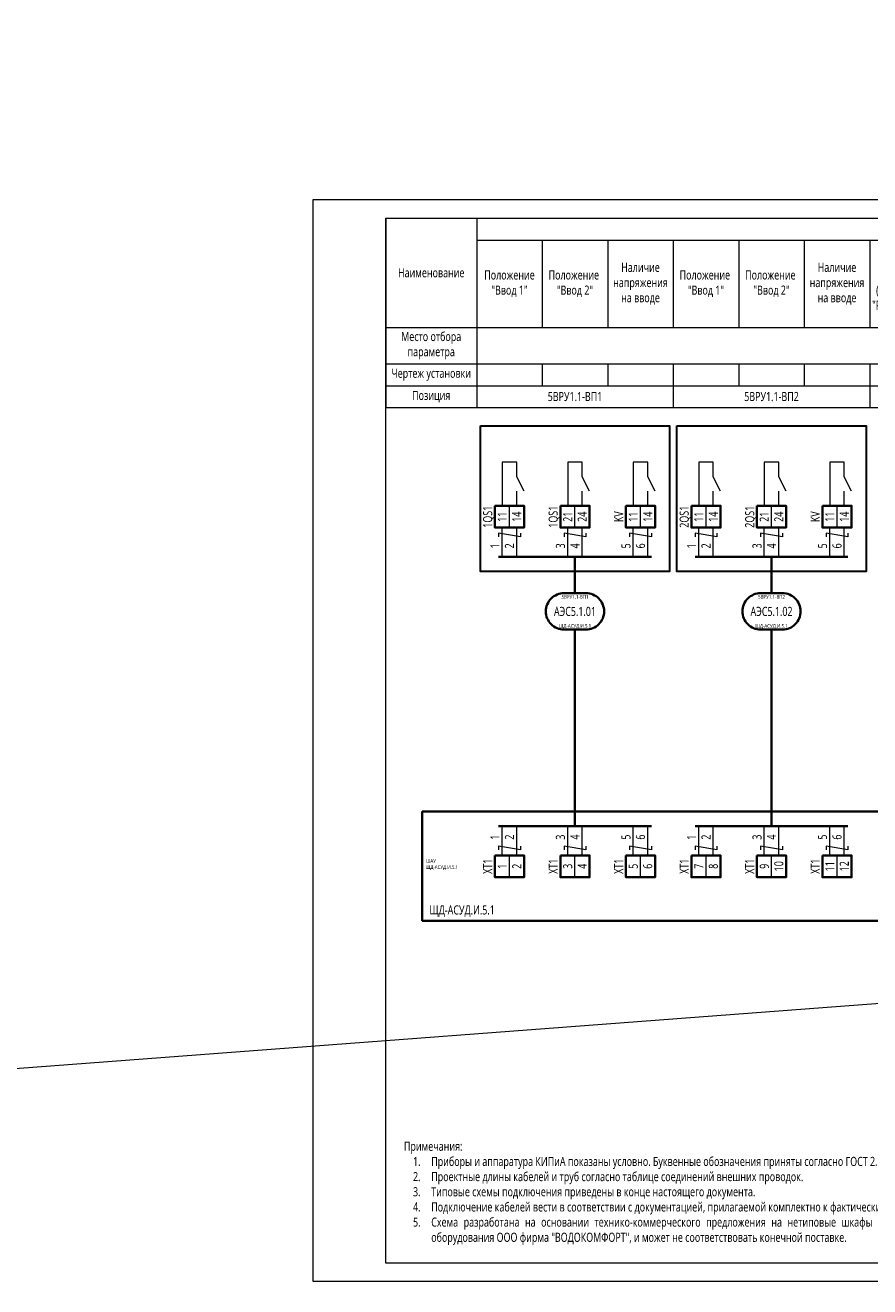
# Model space of a CAD drawing. Header units: millimetres. Extents: x -1173 to 6733, y -4591 to 345.
# Tile 59 of 93: x -79 to 153, y -2 to 345. Entities that reach past the tile are written whole.
import ezdxf
from ezdxf.enums import TextEntityAlignment as Align

# ---------------------------------------------------------------- set-up
doc = ezdxf.new("R2010")
doc.units = ezdxf.units.MM
doc.set_wipeout_variables(frame=1)
doc.layers.get('0').update_dxf_attribs({"lineweight": 15})
for name, color, linetype, lineweight in [('AK_Drawing', 7, 'Continuous', 35), ('AK_Drawing_Thin', 7, 'Continuous', 15), ('AK_Equipment', 7, 'Continuous', 35), ('AK_Multy_Wire', 7, 'Continuous', 35), ('AK_Table', 7, 'Continuous', 35), ('AK_Wire', 7, 'Continuous', 15), ('AK_Wire_Number', 7, 'Continuous', 15)]:
    doc.layers.add(name, color=color, linetype=linetype, lineweight=lineweight)
doc.layers.add('UNPLOTTED', color=2, linetype='Continuous', lineweight=15, plot=False)
doc.styles.get("Standard").update_dxf_attribs({"font": 'arial.ttf'})
doc.styles.add('Trebuchet MS', font='trebuc.ttf', dxfattribs={"width": 0.75})

# ---------------------------------------------------------------- blocks, each defined once
blk = doc.blocks.new('*U8')
at = {"insert": (-100, -12.42), "char_height": 2.5, "width": 200, "attachment_point": 7, "style": 'Trebuchet MS'}
blk.add_mtext('\\pxqj;Примечания:\\P\\pi-2,l3,t3;1.^IПриборы и аппаратура КИПиА показаны условно. Буквенные обозначения приняты согласно ГОСТ 2.710-81, ГОСТ 21.208-2013.\\P2.^IПроектные длины кабелей и труб согласно таблице соединений внешних проводок.\\P3.^IТиповые схемы подключения приведены в конце настоящего документа.\\P4.^IПодключение кабелей вести в соответствии с документацией, прилагаемой комплектно к фактически смонтированному оборудованию.\\P5.^IСхема разработана на основании технико-коммерческого предложения на нетиповые шкафы управления МЕГАТРОН, предоставленной поставщиком оборудования ООО фирма "ВОДОКОМФОРТ", и может не соответствовать конечной поставке.', dxfattribs=at)
blk = doc.blocks.new('*U9')
at = {"layer": 'AK_Drawing', "color": 0, "linetype": 'ByBlock', "lineweight": -2, "transparency": 16777216}
blk.add_blockref('*U8', (0, 0), dxfattribs=at)
blk = doc.blocks.new('*U1')
at = {"layer": 'UNPLOTTED'}
blk.add_line((0, 90), (-185, 90), dxfattribs=at)
for points in [[(0, 0), (-395, 0), (-395, 287), (0, 287)], [(-185, 55), (0, 55), (0, 0), (-185, 0)]]:
    blk.add_lwpolyline(points, close=True, dxfattribs=at)
blk = doc.blocks.new('*U70')
for p, q in [((0, 0), (0, -30)), ((372, 0), (0, 0)), ((0, -30), (372, -30))]:
    blk.add_line(p, q)
at = {"style": 'Trebuchet MS', "width": 0.75}
for tag, flags, p in [('NAME', 9, (-1, 0)), ('TYPE', 9, (-1, -3)), ('ASSYCODE', 9, (-1, -6)), ('MFG', 9, (-1, -9)), ('MESUREMENT_UNITS', 9, (-1, -13.44)), ('WEIGHT', 9, (-1, -18)), ('COUNT', 9, (-1, -16.98)), ('SORTING_SECTION', 9, (-1, -22.98)), ('XREF', 1, (-1, -24))]:
    blk.add_attdef(tag, text='', height=2, dxfattribs=dict(at, flags=flags)).set_placement(p, align=Align.RIGHT)
at = {"lineweight": 30, "width": 0.75, "flags": 104}
blk.add_attdef('CATDESC', text='', height=2.5, dxfattribs=at).set_placement((370, -25), align=Align.MIDDLE_RIGHT)
at = {"style": 'Trebuchet MS', "width": 0.75}
blk.add_attdef('TAG1', text='', height=2.5, dxfattribs=at).set_placement((2, -27), align=Align.MIDDLE_LEFT)
at = {"layer": 'UNPLOTTED', "style": 'Trebuchet MS', "width": 0.75, "flags": 8}
for tag, p in [('DESC1', (1, -3)), ('DESC2', (1, -5)), ('DESC3', (1, -7)), ('FAMILY', (1, -13.73)), ('SYSTEM_NAME', (1, -17.99)), ('POSITION_N', (1, -15.99))]:
    blk.add_attdef(tag, p, '', height=1, dxfattribs=at)
blk = doc.blocks.new('*T28')
at = {"layer": 'AK_Table', "color": 0, "linetype": 'ByBlock', "lineweight": -2, "transparency": 16777216}
for p, q in [((0, 0), (385, 0)), ((0, 0), (0, -52)), ((25, 0), (25, -52)), ((385, 0), (385, -52)), ((25, -6), (385, -6)), ((43, -6), (43, -30)), ((61, -6), (61, -30)), ((79, -6), (79, -30)), ((97, -6), (97, -30)), ((115, -6), (115, -30)), ((133, -6), (133, -30)), ((151, -6), (151, -30)), ((169, -6), (169, -30)), ((187, -6), (187, -30)), ((205, -6), (205, -30)), ((223, -6), (223, -30)), ((241, -6), (241, -30)), ((259, -6), (259, -30)), ((277, -6), (277, -30)), ((295, -6), (295, -30)), ((313, -6), (313, -30)), ((331, -6), (331, -30)), ((349, -6), (349, -52)), ((367, -6), (367, -52)), ((0, -30), (385, -30)), ((0, -40), (385, -40)), ((43, -40), (43, -46)), ((61, -40), (61, -46)), ((79, -40), (79, -52)), ((97, -40), (97, -46)), ((115, -40), (115, -46)), ((133, -40), (133, -52)), ((151, -40), (151, -46)), ((169, -40), (169, -46)), ((187, -40), (187, -46)), ((205, -40), (205, -46)), ((223, -40), (223, -46)), ((241, -40), (241, -46)), ((259, -40), (259, -46)), ((277, -40), (277, -52)), ((295, -40), (295, -46)), ((313, -40), (313, -52)), ((331, -40), (331, -46)), ((0, -46), (385, -46)), ((0, -52), (385, -52))]:
    blk.add_line(p, q, dxfattribs=at)
at = {"layer": 'AK_Table', "color": 0, "transparency": 16777216, "char_height": 2.5, "attachment_point": 5, "style": 'Trebuchet MS'}
for s, insert, width in [('Контроль включения', (205, -3), 359), ('Рабочее освещение (вестибюль) "Режим дист."', (142, -18), 17), ('Рабочее освещение (вестибюль) "Включено"', (160, -18), 17), ('Рабочее освещение (вестибюль) "Режим дист."', (178, -18), 17), ('Рабочее освещение (вестибюль) "Включено"', (196, -18), 17), ('ЩФО (фасадное освещение) "Режим дист."', (214, -18), 17), ('ЩФО (фасадное освещение) "Включено"', (232, -18), 17), ('ЩУЭО1 (обогрев водостоков) "Режим дист."', (250, -18), 17), ('ЩУЭО1 (обогрев водостоков) "Включено"', (268, -18), 17), ('Наименование', (12.5, -15), 24), ('Наличие напряжения на вводе', (70, -18), 17), ('Наличие напряжения на вводе', (124, -18), 17), ('Положение "Ввод 1"', (34, -18), 17), ('Положение  "Ввод 2"', (52, -18), 17), ('Положение  "Ввод 1"', (88, -18), 17), ('Положение  "Ввод 2"', (106, -18), 17), ('Положение "Ввод 1"', (286, -18), 17), ('Положение  "Ввод 2"', (304, -18), 17), ('Положение "Ввод 1"', (322, -18), 17), ('Положение  "Ввод 2"', (340, -18), 17), ('Резерв', (358, -18), 17), ('Резерв', (376, -18), 17), ('Место отбора параметра', (12.5, -35), 23), ('{\\C256;пом. B01.0.5}', (187, -35), 323), ('Чертеж установки', (12.5, -43), 23), ('Позиция', (12.5, -49), 23), ('5ВРУ1.1-ВП1', (52, -49), 53), ('5ВРУ1.1-ВП2', (106, -49), 53), ('5ВРУ1.1-РП3', (205, -49), 143), ('5ВРУ1.1-РП4.АВР', (295, -49), 35), ('5ВРУ1.1-РП5.АВР', (331, -49), 35)]:
    blk.add_mtext(s, dxfattribs=dict(at, insert=insert, width=width))
blk = doc.blocks.new('*U217')
blk.add_wipeout([(0, 0), (0, -6), (8, -6), (8, 0)])
blk.add_lwpolyline([(0, 0), (8, 0), (8, -6), (0, -6)], close=True)
at = {"lineweight": -2}
blk.add_lwpolyline([(4, 0), (8, 0), (8, -6), (4, -6)], close=True, dxfattribs=at)
at = {"style": 'Trebuchet MS', "width": 0.75, "flags": 12}
for tag, p in [('TERM01', (2, -3)), ('TERM02', (6, -3))]:
    blk.add_attdef(tag, text='', height=2.5, rotation=90, dxfattribs=at).set_placement(p, align=Align.MIDDLE_CENTER)
at = {"style": 'Trebuchet MS', "width": 0.75}
blk.add_attdef('TAG1', text='', height=2.5, rotation=90, dxfattribs=at).set_placement((-2, -3), align=Align.MIDDLE_CENTER)
at = {"style": 'Trebuchet MS', "width": 0.75, "flags": 12}
for tag, p in [('NOTE01', (2, -7)), ('NOTE02', (6, -7))]:
    blk.add_attdef(tag, text='', height=2.5, rotation=90, dxfattribs=at).set_placement(p, align=Align.MIDDLE_RIGHT)
blk = doc.blocks.new('*U12')
blk.add_lwpolyline([(-3, 5), (3, 5, -0.414214), (8, 0), (8, 0, -0.414214), (3, -5), (-3, -5, -0.414214), (-8, 0), (-8, 0, -0.414214)], format="xyb", close=True)
at = {"style": 'Trebuchet MS', "width": 0.75}
blk.add_attdef('CA_CIRCUIT_NUMBER', text='', height=2.5, dxfattribs=at).set_placement((0, 0), align=Align.MIDDLE_CENTER)
at = {"lineweight": 30, "width": 0.75, "flags": 1}
blk.add_attdef('CA_CABLE_TYPE', text='', height=2.5, rotation=90, dxfattribs=at).set_placement((0, -25), align=Align.BOTTOM_CENTER)
at = {"style": 'Trebuchet MS', "width": 0.75}
blk.add_attdef('LENGTH', text='', height=2.5, rotation=90, dxfattribs=at).set_placement((2, -24.82), align=Align.MIDDLE_CENTER)
at = {"layer": 'UNPLOTTED', "style": 'Trebuchet MS', "width": 0.75}
for tag, p in [('LOAD_NAME', (0, 4)), ('PANEL_NAME', (0, -4))]:
    blk.add_attdef(tag, text='', height=1, dxfattribs=at).set_placement(p, align=Align.MIDDLE_CENTER)
blk = doc.blocks.new('*U57')
at = {"layer": 'AK_Wire'}
for points in [[(-2, -4), (-2, 4)], [(2, -4), (2, 4)], [(3, 2.5), (3, 1.5), (-3, 2.5), (-3, 1.5)]]:
    blk.add_lwpolyline(points, dxfattribs=at)
blk = doc.blocks.new('*U58')
at = {"layer": 'AK_Drawing', "color": 0, "linetype": 'ByBlock', "lineweight": -2, "transparency": 16777216}
for p in [(0, 0), (18, 0), (36, 0)]:
    blk.add_blockref('*U57', p, dxfattribs=at)
blk = doc.blocks.new('Z')
at = {"layer": 'AK_Wire'}
blk.add_lwpolyline([(3, 0.5), (3, -0.5), (-3, 0.5), (-3, -0.5)], dxfattribs=at)
blk = doc.blocks.new('*U59')
at = {"layer": 'AK_Wire'}
for points in [[(-2, -4), (-2, 4)], [(2, -4), (2, 4)]]:
    blk.add_lwpolyline(points, dxfattribs=at)
blk.add_blockref('Z', (0, -2), dxfattribs=at)
blk = doc.blocks.new('*U60')
at = {"layer": 'AK_Drawing', "color": 0, "linetype": 'ByBlock', "lineweight": -2, "transparency": 16777216}
for p in [(0, 0), (18, 0), (36, 0)]:
    blk.add_blockref('*U59', p, dxfattribs=at)
blk = doc.blocks.new('*U30')
blk.add_line((4, 0), (4, 4))
blk.add_lwpolyline([(6, 4), (4, 8), (4, 12), (0, 12), (0, 0)])
blk = doc.blocks.new('*U61')
at = {"layer": 'AK_Drawing_Thin'}
blk.add_blockref('*U30', (-4, -6.5), dxfattribs=at)
blk = doc.blocks.new('*U62')
at = {"layer": 'AK_Drawing', "color": 0, "linetype": 'ByBlock', "lineweight": -2, "transparency": 16777216}
for p in [(0, 0), (18, 0), (36, 0)]:
    blk.add_blockref('*U61', p, dxfattribs=at)
blk = doc.blocks.new('*U84')
at = {"layer": 'AK_Wire'}
for points in [[(-2, -4), (-2, 4)], [(2, -4), (2, 4)], [(3, 2.5), (3, 1.5), (-3, 2.5), (-3, 1.5)]]:
    blk.add_lwpolyline(points, dxfattribs=at)
blk = doc.blocks.new('*U85')
at = {"layer": 'AK_Drawing', "color": 0, "linetype": 'ByBlock', "lineweight": -2, "transparency": 16777216}
for p in [(0, 0), (18, 0), (36, 0)]:
    blk.add_blockref('*U84', p, dxfattribs=at)
blk = doc.blocks.new('*U86')
at = {"layer": 'AK_Wire'}
for points in [[(-2, -4), (-2, 4)], [(2, -4), (2, 4)]]:
    blk.add_lwpolyline(points, dxfattribs=at)
blk.add_blockref('Z', (0, -2), dxfattribs=at)
blk = doc.blocks.new('*U87')
at = {"layer": 'AK_Drawing', "color": 0, "linetype": 'ByBlock', "lineweight": -2, "transparency": 16777216}
for p in [(0, 0), (18, 0), (36, 0)]:
    blk.add_blockref('*U86', p, dxfattribs=at)
blk = doc.blocks.new('*U88')
at = {"layer": 'AK_Drawing_Thin'}
blk.add_blockref('*U30', (-4, -6.5), dxfattribs=at)
blk = doc.blocks.new('*U89')
at = {"layer": 'AK_Drawing', "color": 0, "linetype": 'ByBlock', "lineweight": -2, "transparency": 16777216}
for p in [(0, 0), (18, 0), (36, 0)]:
    blk.add_blockref('*U88', p, dxfattribs=at)

msp = doc.modelspace()

# ---------------------------------------------------------------- linework, layer by layer
at = {"layer": 'AK_Drawing', "lineweight": 30}
for points in [[(46, 235), (98, 235), (98, 195), (46, 195)], [(100, 235), (152, 235), (152, 195), (100, 195)]]:
    msp.add_lwpolyline(points, close=True, dxfattribs=at)
at = {"layer": 'AK_Multy_Wire'}
for p, q in [((93, 199), (51, 199)), ((147, 199), (105, 199)), ((93, 125), (51, 125)), ((147, 125), (105, 125))]:
    msp.add_line(p, q, dxfattribs=at)
for points in [[(72, 199), (72, 189)], [(126, 199), (126, 189)], [(72, 179), (72, 125)], [(126, 179), (126, 125)]]:
    msp.add_lwpolyline(points, dxfattribs=at)
at = {"layer": 'UNPLOTTED', "linetype": 'Continuous'}
msp.add_lwpolyline([(0, 0), (420, 0), (420, 297), (0, 297)], close=True, dxfattribs=at)

# ---------------------------------------------------------------- block references
msp.add_blockref('*T28', (20, 292))
at = {"layer": 'AK_Drawing'}
msp.add_blockref('*U9', (125, 22.42), dxfattribs=at)
at = {"layer": 'AK_Equipment'}
ref = msp.add_blockref('*U70', (30, 129), dxfattribs=at)
ref.add_attrib('TAG1', 'ЩД-АСУД.И.5.1', dxfattribs={"layer": '0', "height": 2.5, "style": 'Trebuchet MS', "width": 0.75}).set_placement((32, 102), align=Align.MIDDLE_LEFT)
ref.add_attrib('FAMILY', 'ШАУ', (31, 114.99), dxfattribs={"layer": 'UNPLOTTED', "height": 1, "style": 'Trebuchet MS', "width": 0.75})
ref.add_attrib('POSITION_N', 'ЩД-АСУД.И.5.1', (31, 113.28), dxfattribs={"layer": 'UNPLOTTED', "height": 1, "style": 'Trebuchet MS', "width": 0.75})
at = {"layer": 'AK_Multy_Wire', "ltscale": 10}
for p, values in [((72, 184), {'CA_CIRCUIT_NUMBER': 'АЭС5.1.01', 'PANEL_NAME': 'ЩД-АСУД.И.5.1', 'LOAD_NAME': '5ВРУ1.1-ВП1'}), ((126, 184), {'CA_CIRCUIT_NUMBER': 'АЭС5.1.02', 'PANEL_NAME': 'ЩД-АСУД.И.5.1', 'LOAD_NAME': '5ВРУ1.1-ВП2'})]:
    msp.add_blockref('*U12', p, dxfattribs=at).add_auto_attribs(values)
at = {"layer": 'UNPLOTTED'}
msp.add_blockref('*U1', (415, 5), dxfattribs=at)

# ---------------------------------------------------------------- texts
at = {"layer": 'AK_Wire_Number', "style": 'Trebuchet MS', "width": 0.75}
for s, p in [('1', (52, 202)), ('2', (56, 202)), ('3', (70, 202)), ('4', (74, 202)), ('5', (88, 202)), ('6', (92, 202)), ('1', (106, 202)), ('2', (110, 202)), ('3', (124, 202)), ('4', (128, 202)), ('5', (142, 202)), ('6', (146, 202)), ('1', (52, 122)), ('2', (56, 122)), ('3', (70, 122)), ('4', (74, 122)), ('5', (88, 122)), ('6', (92, 122)), ('1', (106, 122)), ('2', (110, 122)), ('3', (124, 122)), ('4', (128, 122)), ('5', (142, 122)), ('6', (146, 122))]:
    msp.add_text(s, height=2.5, rotation=90, dxfattribs=at).set_placement(p, align=Align.BOTTOM_CENTER)

# ---------------------------------------------------------------- next in the draw order: block references
at = {"layer": 'AK_Equipment', "lineweight": 15}
ref = msp.add_blockref('*U217', (50, 213), dxfattribs=at)
ref.add_attrib('TAG1', '1QS1', dxfattribs={"layer": '0', "height": 2.5, "rotation": 90, "style": 'Trebuchet MS', "width": 0.75}).set_placement((48, 210), align=Align.MIDDLE_CENTER)
ref.add_attrib('TERM01', '11', dxfattribs={"layer": '0', "height": 2.5, "rotation": 90, "style": 'Trebuchet MS', "width": 0.75}).set_placement((52, 210), align=Align.MIDDLE_CENTER)
ref.add_attrib('TERM02', '14', dxfattribs={"layer": '0', "height": 2.5, "rotation": 90, "style": 'Trebuchet MS', "width": 0.75}).set_placement((56, 210), align=Align.MIDDLE_CENTER)
ref = msp.add_blockref('*U217', (68, 213), dxfattribs=at)
ref.add_attrib('TAG1', '1QS1', dxfattribs={"layer": '0', "height": 2.5, "rotation": 90, "style": 'Trebuchet MS', "width": 0.75}).set_placement((66, 210), align=Align.MIDDLE_CENTER)
ref.add_attrib('TERM01', '21', dxfattribs={"layer": '0', "height": 2.5, "rotation": 90, "style": 'Trebuchet MS', "width": 0.75}).set_placement((70, 210), align=Align.MIDDLE_CENTER)
ref.add_attrib('TERM02', '24', dxfattribs={"layer": '0', "height": 2.5, "rotation": 90, "style": 'Trebuchet MS', "width": 0.75}).set_placement((74, 210), align=Align.MIDDLE_CENTER)
ref = msp.add_blockref('*U217', (86, 213), dxfattribs=at)
ref.add_attrib('TAG1', 'KV', dxfattribs={"layer": '0', "height": 2.5, "rotation": 90, "style": 'Trebuchet MS', "width": 0.75}).set_placement((84, 210), align=Align.MIDDLE_CENTER)
ref.add_attrib('TERM01', '11', dxfattribs={"layer": '0', "height": 2.5, "rotation": 90, "style": 'Trebuchet MS', "width": 0.75}).set_placement((88, 210), align=Align.MIDDLE_CENTER)
ref.add_attrib('TERM02', '14', dxfattribs={"layer": '0', "height": 2.5, "rotation": 90, "style": 'Trebuchet MS', "width": 0.75}).set_placement((92, 210), align=Align.MIDDLE_CENTER)
ref = msp.add_blockref('*U217', (104, 213), dxfattribs=at)
ref.add_attrib('TAG1', '2QS1', dxfattribs={"layer": '0', "height": 2.5, "rotation": 90, "style": 'Trebuchet MS', "width": 0.75}).set_placement((102, 210), align=Align.MIDDLE_CENTER)
ref.add_attrib('TERM01', '11', dxfattribs={"layer": '0', "height": 2.5, "rotation": 90, "style": 'Trebuchet MS', "width": 0.75}).set_placement((106, 210), align=Align.MIDDLE_CENTER)
ref.add_attrib('TERM02', '14', dxfattribs={"layer": '0', "height": 2.5, "rotation": 90, "style": 'Trebuchet MS', "width": 0.75}).set_placement((110, 210), align=Align.MIDDLE_CENTER)
ref = msp.add_blockref('*U217', (122, 213), dxfattribs=at)
ref.add_attrib('TAG1', '2QS1', dxfattribs={"layer": '0', "height": 2.5, "rotation": 90, "style": 'Trebuchet MS', "width": 0.75}).set_placement((120, 210), align=Align.MIDDLE_CENTER)
ref.add_attrib('TERM01', '21', dxfattribs={"layer": '0', "height": 2.5, "rotation": 90, "style": 'Trebuchet MS', "width": 0.75}).set_placement((124, 210), align=Align.MIDDLE_CENTER)
ref.add_attrib('TERM02', '24', dxfattribs={"layer": '0', "height": 2.5, "rotation": 90, "style": 'Trebuchet MS', "width": 0.75}).set_placement((128, 210), align=Align.MIDDLE_CENTER)
ref = msp.add_blockref('*U217', (140, 213), dxfattribs=at)
ref.add_attrib('TAG1', 'KV', dxfattribs={"layer": '0', "height": 2.5, "rotation": 90, "style": 'Trebuchet MS', "width": 0.75}).set_placement((138, 210), align=Align.MIDDLE_CENTER)
ref.add_attrib('TERM01', '11', dxfattribs={"layer": '0', "height": 2.5, "rotation": 90, "style": 'Trebuchet MS', "width": 0.75}).set_placement((142, 210), align=Align.MIDDLE_CENTER)
ref.add_attrib('TERM02', '14', dxfattribs={"layer": '0', "height": 2.5, "rotation": 90, "style": 'Trebuchet MS', "width": 0.75}).set_placement((146, 210), align=Align.MIDDLE_CENTER)
ref = msp.add_blockref('*U217', (50, 117), dxfattribs=at)
ref.add_attrib('TAG1', 'XT1', dxfattribs={"layer": '0', "height": 2.5, "rotation": 90, "style": 'Trebuchet MS', "width": 0.75}).set_placement((48, 114), align=Align.MIDDLE_CENTER)
ref.add_attrib('TERM01', '1', dxfattribs={"layer": '0', "height": 2.5, "rotation": 90, "style": 'Trebuchet MS', "width": 0.75}).set_placement((52, 114), align=Align.MIDDLE_CENTER)
ref.add_attrib('TERM02', '2', dxfattribs={"layer": '0', "height": 2.5, "rotation": 90, "style": 'Trebuchet MS', "width": 0.75}).set_placement((56, 114), align=Align.MIDDLE_CENTER)
ref = msp.add_blockref('*U217', (68, 117), dxfattribs=at)
ref.add_attrib('TAG1', 'XT1', dxfattribs={"layer": '0', "height": 2.5, "rotation": 90, "style": 'Trebuchet MS', "width": 0.75}).set_placement((66, 114), align=Align.MIDDLE_CENTER)
ref.add_attrib('TERM01', '3', dxfattribs={"layer": '0', "height": 2.5, "rotation": 90, "style": 'Trebuchet MS', "width": 0.75}).set_placement((70, 114), align=Align.MIDDLE_CENTER)
ref.add_attrib('TERM02', '4', dxfattribs={"layer": '0', "height": 2.5, "rotation": 90, "style": 'Trebuchet MS', "width": 0.75}).set_placement((74, 114), align=Align.MIDDLE_CENTER)
ref = msp.add_blockref('*U217', (86, 117), dxfattribs=at)
ref.add_attrib('TAG1', 'XT1', dxfattribs={"layer": '0', "height": 2.5, "rotation": 90, "style": 'Trebuchet MS', "width": 0.75}).set_placement((84, 114), align=Align.MIDDLE_CENTER)
ref.add_attrib('TERM01', '5', dxfattribs={"layer": '0', "height": 2.5, "rotation": 90, "style": 'Trebuchet MS', "width": 0.75}).set_placement((88, 114), align=Align.MIDDLE_CENTER)
ref.add_attrib('TERM02', '6', dxfattribs={"layer": '0', "height": 2.5, "rotation": 90, "style": 'Trebuchet MS', "width": 0.75}).set_placement((92, 114), align=Align.MIDDLE_CENTER)
ref = msp.add_blockref('*U217', (104, 117), dxfattribs=at)
ref.add_attrib('TAG1', 'XT1', dxfattribs={"layer": '0', "height": 2.5, "rotation": 90, "style": 'Trebuchet MS', "width": 0.75}).set_placement((102, 114), align=Align.MIDDLE_CENTER)
ref.add_attrib('TERM01', '7', dxfattribs={"layer": '0', "height": 2.5, "rotation": 90, "style": 'Trebuchet MS', "width": 0.75}).set_placement((106, 114), align=Align.MIDDLE_CENTER)
ref.add_attrib('TERM02', '8', dxfattribs={"layer": '0', "height": 2.5, "rotation": 90, "style": 'Trebuchet MS', "width": 0.75}).set_placement((110, 114), align=Align.MIDDLE_CENTER)
ref = msp.add_blockref('*U217', (122, 117), dxfattribs=at)
ref.add_attrib('TAG1', 'XT1', dxfattribs={"layer": '0', "height": 2.5, "rotation": 90, "style": 'Trebuchet MS', "width": 0.75}).set_placement((120, 114), align=Align.MIDDLE_CENTER)
ref.add_attrib('TERM01', '9', dxfattribs={"layer": '0', "height": 2.5, "rotation": 90, "style": 'Trebuchet MS', "width": 0.75}).set_placement((124, 114), align=Align.MIDDLE_CENTER)
ref.add_attrib('TERM02', '10', dxfattribs={"layer": '0', "height": 2.5, "rotation": 90, "style": 'Trebuchet MS', "width": 0.75}).set_placement((128, 114), align=Align.MIDDLE_CENTER)
ref = msp.add_blockref('*U217', (140, 117), dxfattribs=at)
ref.add_attrib('TAG1', 'XT1', dxfattribs={"layer": '0', "height": 2.5, "rotation": 90, "style": 'Trebuchet MS', "width": 0.75}).set_placement((138, 114), align=Align.MIDDLE_CENTER)
ref.add_attrib('TERM01', '11', dxfattribs={"layer": '0', "height": 2.5, "rotation": 90, "style": 'Trebuchet MS', "width": 0.75}).set_placement((142, 114), align=Align.MIDDLE_CENTER)
ref.add_attrib('TERM02', '12', dxfattribs={"layer": '0', "height": 2.5, "rotation": 90, "style": 'Trebuchet MS', "width": 0.75}).set_placement((146, 114), align=Align.MIDDLE_CENTER)

# ---------------------------------------------------------------- next in the draw order: linework, layer by layer
at = {"color": 3}
msp.add_lwpolyline([(-287, 43), (3067, 296), (-53, -147), (927, -147), (-44, -438), (1094, -438), (210, -600), (210, 345), (3172, -6)], dxfattribs=at)

# ---------------------------------------------------------------- next in the draw order: block references
at = {"layer": 'AK_Drawing'}
for name, p in [('*U62', (56, 219.5)), ('*U89', (110, 219.5)), ('*U58', (54, 203)), ('*U85', (108, 203)), ('*U60', (54, 121)), ('*U87', (108, 121))]:
    msp.add_blockref(name, p, dxfattribs=at)

doc.saveas('drawing.dxf')
